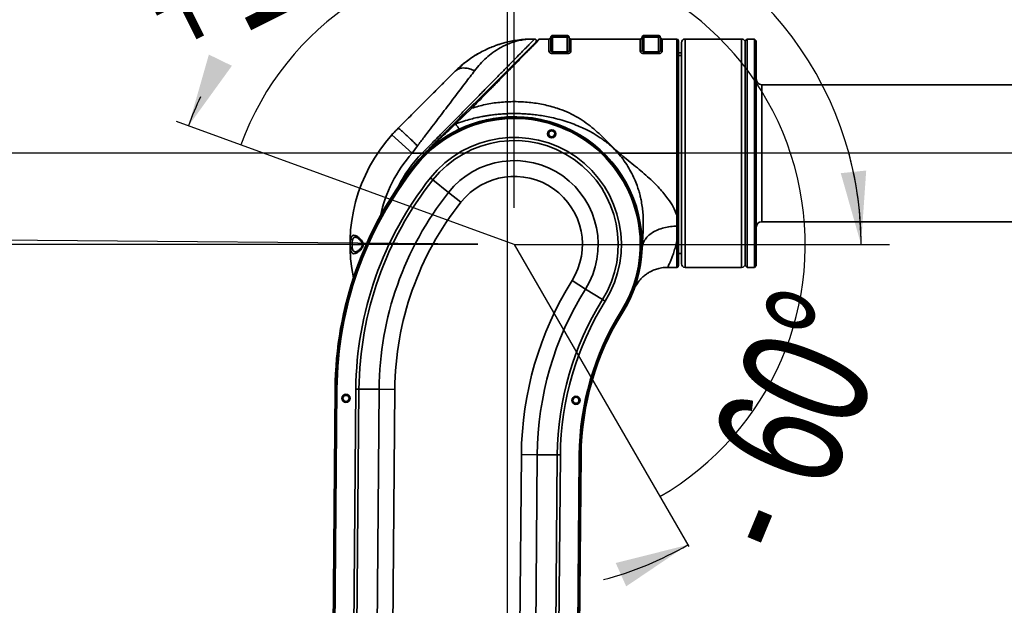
# Model space of a CAD drawing. Header units: millimetres. Extents: x 0 to 297, y 0 to 210.
# Tile 11 of 61: x 75 to 102, y 133 to 149. Entities that reach past the tile are written whole.
import ezdxf

# ---------------------------------------------------------------- set-up
doc = ezdxf.new("R2010")
doc.units = ezdxf.units.MM
doc.layers.add('尺寸线', color=6, linetype='Continuous')
doc.styles.add('SLDTEXTSTYLE1', font='TXT', dxfattribs={"width": 0.7})
doc.dimstyles.new('SLDDIMSTYLE0', dxfattribs={"dimtxt": 3.5, "dimasz": 2, "dimexe": 0, "dimexo": 0.0625, "dimgap": 0.875, "dimtad": 1, "dimlfac": 20, "dimrnd": 1e-09, "dimzin": 12, "dimdsep": 46, "dimtxsty": 'SLDTEXTSTYLE1', "dimsah": 1, "dimcen": 0.09, "dimadec": 0, "dimazin": 3, "dimtfac": 1, "dimtmove": 0, "dimatfit": 0, "dimfxl": 1, "dimfrac": 2, "dimtolj": 1, "dimtzin": 12, "dimarcsym": 0})
doc.dimstyles.new('SLDDIMSTYLE1', dxfattribs={"dimtxt": 3.5, "dimasz": 2, "dimexe": 0, "dimexo": 0.0625, "dimgap": 0.875, "dimtad": 0, "dimdec": 4, "dimlfac": 20, "dimzin": 12, "dimdsep": 46, "dimtxsty": 'SLDTEXTSTYLE1', "dimsah": 1, "dimcen": 0.09, "dimadec": 3, "dimazin": 3, "dimtfac": 1, "dimtdec": 3, "dimtofl": 0, "dimtmove": 0, "dimatfit": 3, "dimfxl": 1, "dimfrac": 2, "dimtolj": 1, "dimtzin": 12, "dimarcsym": 0})
doc.dimstyles.new('SLDDIMSTYLE2', dxfattribs={"dimtxt": 3.5, "dimasz": 2, "dimexe": 0, "dimexo": 0.0625, "dimgap": 0.875, "dimtad": 1, "dimlfac": 20, "dimrnd": 1e-09, "dimzin": 12, "dimdsep": 46, "dimtxsty": 'SLDTEXTSTYLE1', "dimsah": 1, "dimcen": 0.09, "dimadec": 0, "dimazin": 3, "dimtfac": 1, "dimtofl": 0, "dimtmove": 0, "dimatfit": 3, "dimfxl": 1, "dimfrac": 2, "dimtolj": 1, "dimtzin": 12, "dimarcsym": 0})
doc.dimstyles.new('SLDDIMSTYLE3', dxfattribs={"dimtxt": 3.5, "dimasz": 2, "dimexe": 0, "dimexo": 0.0625, "dimgap": 0.875, "dimtad": 1, "dimlfac": 20, "dimrnd": 1e-09, "dimzin": 4, "dimdsep": 46, "dimtxsty": 'SLDTEXTSTYLE1', "dimsah": 1, "dimcen": 0.09, "dimadec": 0, "dimazin": 1, "dimtfac": 1, "dimtofl": 0, "dimtmove": 0, "dimatfit": 3, "dimfxl": 1, "dimfrac": 2, "dimtolj": 1, "dimtzin": 12, "dimarcsym": 0})

# ---------------------------------------------------------------- blocks, each defined once
blk = doc.blocks.new('_D')
at = {"layer": '尺寸线', "transparency": 16777216}
for p, q in [((71.375, 145.036), (71.375, 147.536)), ((115.966, 145.036), (70.375, 145.036)), ((71.375, 145.036), (71.375, 142.536)), ((87.591, 142.536), (70.375, 142.536)), ((71.375, 142.536), (71.375, 140.036))]:
    blk.add_line(p, q, dxfattribs=at)
for points in [[(71.375, 145.036), (71.725, 147.036), (71.025, 147.036)], [(71.375, 142.536), (71.025, 140.536), (71.725, 140.536)]]:
    blk.add_solid(points, dxfattribs=at)
at = {"layer": '尺寸线', "transparency": 16777216, "insert": (66.863, 142.469), "char_height": 3.5, "attachment_point": 1, "rotation": 90, "style": 'SLDTEXTSTYLE1'}
blk.add_mtext('50', dxfattribs=at)
blk = doc.blocks.new('_D_3')
at = {"layer": '尺寸线', "transparency": 16777216}
for start, end in [(0, 15.0686), (0, 15.0686), (284.9314, 300), (284.9314, 300)]:
    blk.add_arc((88.591, 142.536), 9.495, start, end, dxfattribs=at)
for points in [[(98.086, 142.536), (98.227, 144.561), (97.53, 144.489)], [(93.338, 134.313), (91.369, 133.817), (91.655, 133.178)]]:
    blk.add_solid(points, dxfattribs=at)
at = {"layer": '尺寸线', "transparency": 16777216, "char_height": 3.5, "attachment_point": 1, "rotation": 67.448, "style": 'SLDTEXTSTYLE1'}
for s, insert in [('60°', (93.902, 137.022)), ('-', (93.121, 135.141))]:
    blk.add_mtext(s, dxfattribs=dict(at, insert=insert))
blk = doc.blocks.new('_D_4')
at = {"layer": '尺寸线', "transparency": 16777216}
for start, end in [(0, 78.3276), (154.7974, 160)]:
    blk.add_arc((88.591, 142.536), 9.495, start, end, dxfattribs=at)
for points in [[(79.669, 145.783), (80.859, 147.428), (80.229, 147.735)], [(98.086, 142.536), (98.227, 144.561), (97.53, 144.489)]]:
    blk.add_solid(points, dxfattribs=at)
at = {"layer": '尺寸线', "transparency": 16777216, "char_height": 3.5, "attachment_point": 1, "rotation": 26.5625, "style": 'SLDTEXTSTYLE1'}
for s, insert in [('160°', (79.595, 151.42)), ('+', (77.773, 150.509))]:
    blk.add_mtext(s, dxfattribs=dict(at, insert=insert))
blk = doc.blocks.new('_D_12')
at = {"layer": '尺寸线', "transparency": 16777216}
for p, q in [((88.591, 143.536), (88.591, 157.815)), ((116.966, 146.036), (116.966, 157.815)), ((88.591, 156.815), (116.966, 156.815))]:
    blk.add_line(p, q, dxfattribs=at)
for points in [[(88.591, 156.815), (90.591, 156.465), (90.591, 157.165)], [(116.966, 156.815), (114.966, 157.165), (114.966, 156.465)]]:
    blk.add_solid(points, dxfattribs=at)
at = {"layer": '尺寸线', "transparency": 16777216, "insert": (96.868, 161.327), "char_height": 3.5, "attachment_point": 1, "style": 'SLDTEXTSTYLE1'}
blk.add_mtext('567.50', dxfattribs=at)
blk = doc.blocks.new('_D_14')
at = {"layer": '尺寸线', "transparency": 16777216}
for p, q in [((87.591, 142.544), (65.903, 142.727)), ((66.903, 142.719), (66.713, 120.22)), ((87.401, 120.045), (65.713, 120.228))]:
    blk.add_line(p, q, dxfattribs=at)
for points in [[(66.903, 142.719), (66.536, 140.722), (67.236, 140.716)], [(66.713, 120.22), (67.08, 122.217), (66.38, 122.223)]]:
    blk.add_solid(points, dxfattribs=at)
at = {"layer": '尺寸线', "transparency": 16777216, "insert": (62.272, 128.661), "char_height": 3.5, "attachment_point": 1, "rotation": 89.5155, "style": 'SLDTEXTSTYLE1'}
blk.add_mtext('450', dxfattribs=at)

msp = doc.modelspace()

# ---------------------------------------------------------------- linework, layer by layer
at = {"color": 7, "linetype": 'Continuous', "lineweight": 35}
for p, q in [((89.1457035, 148.1606195), (89.0946013, 148.1606195)), ((89.5409217, 148.1606195), (89.2868849, 148.1606195)), ((89.5909217, 148.2106195), (89.5909217, 147.860177)), ((90.0409217, 148.2606195), (89.6409217, 148.2606195)), ((89.6409217, 147.8065624), (89.6409217, 148.2106195)), ((89.6409217, 148.2106195), (90.0409217, 148.2106195)), ((90.0409217, 148.2106195), (90.0409217, 147.8065624)), ((90.0909217, 147.860177), (90.0909217, 148.2106195)), ((92.0409217, 148.1606195), (90.1409217, 148.1606195)), ((92.0909217, 148.2106195), (92.0909217, 147.860177)), ((92.5409217, 148.2606195), (92.1409217, 148.2606195)), ((92.1409217, 147.8065624), (92.1409217, 148.2106195)), ((92.1409217, 148.2106195), (92.5409217, 148.2106195)), ((92.5409217, 148.2106195), (92.5409217, 147.8065624)), ((92.5909217, 147.860177), (92.5909217, 148.2106195)), ((93.0409217, 148.1606195), (92.6409217, 148.1606195)), ((93.1659217, 146.5481195), (93.1659217, 148.0606195)), ((94.8159217, 148.1606195), (93.2659217, 148.1606195)), ((93.2659217, 148.1606195), (93.2659217, 146.5981195)), ((94.8159217, 141.9106195), (94.8159217, 148.1606195)), ((94.9659217, 148.1606195), (94.9159217, 148.1106195)), ((94.9159217, 143.4981195), (94.9159217, 148.1106195)), ((95.1659217, 148.1606195), (94.9659217, 148.1606195)), ((94.9659217, 148.1606195), (94.9659217, 143.4731195)), ((95.2159217, 148.1106195), (95.1659217, 148.1606195)), ((95.1659217, 141.9106195), (95.1659217, 148.1606195)), ((95.2159217, 148.1106195), (95.2159217, 141.9606195)), ((89.6409217, 147.8065624), (90.0409217, 147.8065624)), ((90.0409217, 147.7629256), (89.6409217, 147.7629256)), ((92.1409217, 147.8065624), (92.5409217, 147.8065624)), ((92.5409217, 147.7629256), (92.1409217, 147.7629256)), ((93.1659217, 147.7856195), (93.0909217, 147.7856195)), ((93.1659217, 147.7134272), (93.0909217, 147.7134272)), ((106.0159217, 146.9106195), (95.3659217, 146.9106195)), ((95.3659217, 146.9106195), (95.3659217, 143.1606195)), ((93.1659217, 142.0106195), (93.1659217, 146.5481195)), ((93.2659217, 146.5981195), (93.2659217, 141.9106195)), ((86.9827148, 145.8375322), (87.4238083, 146.2672545)), ((88.6203081, 146.0104952), (88.6205195, 146.0354943)), ((85.2368197, 145.5356195), (85.7958367, 145.0356195)), ((85.9392704, 145.2351604), (85.7958367, 145.0356195)), ((86.2258522, 145.1202975), (86.1160479, 145.0104932)), ((86.1160488, 145.0104941), (86.231663, 145.1256902)), ((86.1984596, 145.088293), (86.2195413, 145.1098291)), ((86.2804947, 145.163791), (86.2195413, 145.1098291)), ((85.7958367, 145.0356195), (86.070505, 145.0356195)), ((86.070505, 145.0356195), (86.1060038, 145.0004082)), ((86.1135965, 145.0130057), (86.1160479, 145.0104932)), ((91.4689822, 145.0356195), (93.0409217, 145.0356195)), ((85.7778975, 144.6139218), (85.8935282, 144.7594424)), ((85.8482496, 144.7099585), (85.8678401, 144.6944275)), ((85.8874306, 144.6788965), (85.8678401, 144.6944275)), ((86.2927701, 144.3575509), (86.3606337, 144.30375)), ((86.790436, 143.9630107), (86.3606337, 144.30375)), ((86.790436, 143.9630107), (87.1297537, 143.694006)), ((94.9159217, 141.9606195), (94.9159217, 143.4981195)), ((94.9659217, 143.4731195), (94.9659217, 141.9106195)), ((93.0409217, 143.33804), (93.043256, 143.0407087)), ((93.0909217, 143.0726355), (93.0909217, 143.3652016)), ((95.3659217, 143.1606195), (106.0159217, 143.1606195)), ((84.1481013, 142.5356195), (84.4303871, 142.5356195)), ((92.0908861, 142.5198533), (92.0594326, 142.0703529)), ((92.0893825, 142.4318336), (92.0927459, 142.5027225)), ((92.0941926, 142.5332131), (92.0908861, 142.519853)), ((92.0953682, 142.5510941), (92.09092, 142.5356195)), ((92.0927459, 142.5027225), (92.0941926, 142.5332137)), ((92.0941926, 142.5332137), (92.0953682, 142.5510941)), ((93.0909217, 142.2856195), (93.1659217, 142.2856195)), ((92.7869703, 141.9106195), (93.0409217, 141.9106195)), ((93.2659217, 141.9106195), (94.8159217, 141.9106195)), ((94.9159217, 141.9606195), (94.9659217, 141.9106195)), ((94.9659217, 141.9106195), (95.1659217, 141.9106195)), ((95.1659217, 141.9106195), (95.2159217, 141.9606195)), ((90.1722253, 141.5475151), (90.5394413, 141.318054)), ((90.5394413, 141.318054), (91.0045815, 141.0274033)), ((91.9126886, 141.3982502), (91.9141932, 141.39807)), ((91.0045815, 141.0274033), (91.0780247, 140.981511)), ((91.5166908, 140.7074031), (91.537892, 140.6941552)), ((91.5834958, 140.7268521), (91.5184354, 140.6302497)), ((91.5590932, 140.6809072), (91.537892, 140.6941552)), ((83.5621059, 124.0723257), (83.684813, 138.5821267)), ((83.7098121, 138.5819153), (83.587105, 124.0721143)), ((83.6121041, 124.0719029), (83.7348112, 138.5817039)), ((83.7098121, 138.5819153), (83.684813, 138.5821267)), ((83.7348112, 138.5817039), (83.7098121, 138.5819153)), ((84.2520577, 138.5773296), (84.1293506, 124.0675286)), ((84.21595, 124.0667963), (84.3386572, 138.5765973)), ((84.2520577, 138.5773296), (84.3386572, 138.5765973)), ((84.8871203, 138.571959), (84.3386572, 138.5765973)), ((84.8871203, 138.571959), (84.7644132, 124.062158)), ((84.8871203, 138.571959), (85.3201175, 138.5682972)), ((85.1974104, 124.0584962), (85.3201175, 138.5682972)), ((88.7844246, 136.7837774), (88.6914026, 125.7841708)), ((88.7844246, 136.7837774), (89.2174218, 136.7801156)), ((89.1243998, 125.780509), (89.2174218, 136.7801156)), ((89.2174218, 136.7801156), (89.7658849, 136.7754774)), ((89.7658849, 136.7754774), (89.672863, 125.7758707)), ((89.7594624, 125.7751383), (89.8524844, 136.774745)), ((89.7658849, 136.7754774), (89.8524844, 136.774745)), ((90.3697309, 136.7703707), (90.2767089, 125.7707641)), ((90.301708, 125.7705527), (90.39473, 136.7701593)), ((90.4197291, 136.7699479), (90.3267071, 125.7703412)), ((90.39473, 136.7701593), (90.3697309, 136.7703707)), ((90.4197291, 136.7699479), (90.39473, 136.7701593))]:
    msp.add_line(p, q, dxfattribs=at)
for centre, radius in [((89.6165916, 145.5667911), 0.1125), ((89.6165916, 145.5667911), 0.0825), ((83.9826445, 138.324439), 0.1125), ((83.9826445, 138.324439), 0.0825), ((90.2780089, 138.2712001), 0.1125), ((90.2780089, 138.2712001), 0.0825)]:
    msp.add_circle(centre, radius, dxfattribs=at)
for centre, radius, start, end in [((89.5409217, 148.2106195), 0.05, 270, 0), ((90.1409217, 148.2106195), 0.05, 180, 270), ((92.0409217, 148.2106195), 0.05, 270, 0), ((92.6409217, 148.2106195), 0.05, 180, 270), ((93.0409217, 148.1106195), 0.05, 0, 90), ((93.2659217, 148.0606195), 0.1, 90, 180), ((94.8159217, 148.0606195), 0.1, 0, 90), ((95.3659217, 147.0606195), 0.15, 180, 270), ((88.5909217, 142.5356195), 3.5, 89.51547013, 141.5932785), ((88.5909217, 142.5356195), 3.475, 328.00010012, 141.5932785), ((88.5909217, 142.5356195), 3.45, 328.00010012, 141.5932785), ((88.5909217, 142.5356195), 3.5, 328.00010012, 89.51547013), ((88.5909217, 142.5356195), 4.5, 138.1896851, 191.72493695), ((88.5909217, 142.5356195), 2.932735, 328.00010012, 141.5932785), ((88.5909217, 142.5356195), 2.8461325, 328.00010012, 141.5932785), ((88.5909217, 142.5356195), 3.75, 138.1896851, 167.93625404), ((88.5909217, 142.5356195), 3.55, 135.23300465, 153.55746809), ((88.5909217, 142.5356195), 2.2976497, 328.00010012, 141.5932785), ((93.6844554, 138.4975613), 10, 141.5932785, 179.51547013), ((93.6844554, 138.4975613), 9.975, 141.5932785, 179.51547013), ((93.6844554, 138.4975613), 9.95, 141.5932785, 179.51547013), ((93.6844554, 138.4975613), 9.432735, 141.5932785, 179.51547013), ((93.6844554, 138.4975613), 9.3461325, 141.5932785, 179.51547013), ((88.5909217, 142.5356195), 1.864637, 328.00010012, 141.5932785), ((93.6844554, 138.4975613), 8.7976497, 141.5932785, 179.51547013), ((93.6844554, 138.4975613), 8.364637, 141.5932785, 179.51547013), ((95.3659217, 143.0106195), 0.15, 90, 180), ((93.0409217, 141.9606195), 0.05, 270, 0), ((93.2659217, 142.0106195), 0.1, 180, 270), ((94.8159217, 142.0106195), 0.1, 270, 0), ((97.9194609, 136.7065239), 9.135363, 148.00010012, 179.51547013), ((97.9194609, 136.7065239), 8.7023503, 148.00010012, 179.51547013), ((97.9194609, 136.7065239), 8.1538675, 148.00010012, 179.51547013), ((97.9194609, 136.7065239), 8.067265, 148.00010012, 179.51547013), ((97.9194609, 136.7065239), 7.55, 148.00010012, 179.51547013), ((97.9194609, 136.7065239), 7.525, 148.00010012, 179.51547013), ((97.9194609, 136.7065239), 7.5, 148.00010012, 179.51547013)]:
    msp.add_arc(centre, radius, start, end, dxfattribs=at)
for points, knots in [([(86.0806914, 145.0460161), (86.1386458, 145.1049278), (86.2389616, 145.2069006), (86.3917931, 145.3621653), (86.5334262, 145.5061354), (86.6832662, 145.6583866), (86.8274055, 145.8048897), (86.9735169, 145.953365), (87.1148401, 146.0969964), (87.3038386, 146.2890432), (87.5281911, 146.5171312), (87.7877776, 146.7808337), (88.0268649, 147.0238934), (88.2508531, 147.2514472), (88.4517388, 147.455662), (88.6318538, 147.6386482), (88.7863136, 147.7956682), (88.9157225, 147.9271355), (89.0174912, 148.0306001), (89.0907161, 148.1049773), (89.1368431, 148.1518849), (89.1425989, 148.1577199), (89.1454591, 148.1606195)], [0, 0, 0, 0, 0.04185803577, 0.07245389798, 0.11052502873, 0.14455557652, 0.18150601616, 0.2159735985, 0.25213865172, 0.28639459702, 0.35758719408, 0.42309305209, 0.49019955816, 0.55282761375, 0.61553948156, 0.67459423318, 0.73297194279, 0.7885187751, 0.84320760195, 0.89606493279, 0.94835255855, 1, 1, 1, 1]), ([(89.1808124, 148.0752577), (89.1760934, 148.0705387), (89.166583, 148.0610283), (89.0904828, 147.9849281), (88.9707934, 147.8652387), (88.8050449, 147.6994902), (88.5974459, 147.4918912), (88.3509859, 147.2454312), (88.077926, 146.9723713), (87.7851236, 146.6795689), (87.4785111, 146.3729564), (87.1540017, 146.048447), (86.8157173, 145.7101625), (86.538154, 145.4325993), (86.3738997, 145.2683449), (86.3264686, 145.2209138)], [0, 0, 0, 0, 0.0694733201, 0.1400113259, 0.2125702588, 0.2879082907, 0.3665378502, 0.4487213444, 0.5344776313, 0.6160695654, 0.7002222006, 0.7865466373, 0.8745767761, 0.9637820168, 1, 1, 1, 1]), ([(89.0946013, 148.1606195), (89.0267091, 148.1593086), (88.8901157, 148.1566714), (88.6855964, 148.1346278), (88.5067359, 148.1037025), (88.353947, 148.0679063), (88.2326946, 148.0332295), (88.1237699, 147.997967), (88.008231, 147.9560076), (87.8665059, 147.8971584), (87.7105378, 147.8214734), (87.5467016, 147.7291987), (87.3803632, 147.6210503), (87.1989783, 147.4856575), (87.0792935, 147.3750769), (87.0160416, 147.3166365)], [0, 0, 0, 0, 0.0921993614, 0.1854972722, 0.2720194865, 0.3438857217, 0.4012055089, 0.4444895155, 0.4941253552, 0.5607497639, 0.6440763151, 0.7176740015, 0.8010942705, 0.8948808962, 1, 1, 1, 1]), ([(89.2438078, 148.1382531), (89.2436667, 148.138112), (89.2409119, 148.1353571), (89.2202306, 148.1146758), (89.1809179, 148.0753632), (89.117199, 148.0116442), (89.0250809, 147.9195262), (88.8978119, 147.7922572), (88.7450061, 147.6394514), (88.5680987, 147.4625439), (88.3687765, 147.2632218), (88.1489791, 147.0434244), (87.9105009, 146.8049462), (87.6563274, 146.5507727), (87.4783444, 146.3727897), (87.3884563, 146.2829015)], [0, 0, 0, 0, 0.0031035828, 0.0605945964, 0.1186486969, 0.1775284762, 0.2577563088, 0.3404686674, 0.4258874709, 0.514268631, 0.6057809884, 0.7002402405, 0.7975398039, 0.8977499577, 1, 1, 1, 1]), ([(89.2868849, 148.1606195), (89.2840764, 148.1577888), (89.2784198, 148.1520872), (89.2330523, 148.1060341), (89.1611444, 148.0328894), (89.0606832, 147.9308202), (88.9335984, 147.8016748), (88.7810138, 147.6466065), (88.6044194, 147.4671596), (88.4052022, 147.2647079), (88.1858975, 147.0418271), (87.9480493, 146.8001846), (87.6940058, 146.5419269), (87.5150265, 146.3599834), (87.4238083, 146.2672545)], [0, 0, 0, 0, 0.07222222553, 0.14546885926, 0.22036395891, 0.29643939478, 0.37487791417, 0.4563454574, 0.53967145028, 0.62617272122, 0.71638945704, 0.80744585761, 0.90186329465, 1, 1, 1, 1]), ([(89.0946013, 148.1606195), (89.0450617, 148.1593886), (88.9444327, 148.1568883), (88.7924621, 148.1360639), (88.6366894, 148.1012329), (88.48373, 148.0518408), (88.3403099, 147.9914255), (88.1816581, 147.9095406), (88.0101585, 147.7994435), (87.8255235, 147.6496895), (87.6566717, 147.4842739), (87.553698, 147.3559297), (87.5036105, 147.2935017)], [0, 0, 0, 0, 0.0867883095, 0.1762917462, 0.2685121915, 0.3634551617, 0.4501002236, 0.5284548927, 0.6554200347, 0.7733635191, 0.8897615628, 1, 1, 1, 1]), ([(89.1454591, 148.1606195), (89.1496281, 148.1603256), (89.1585141, 148.1596993), (89.171745, 148.1540268), (89.1836347, 148.1439538), (89.1925919, 148.130137), (89.1960261, 148.1140331), (89.1947394, 148.0985038), (89.1893936, 148.0851382), (89.1835527, 148.0784129), (89.1808124, 148.0752577)], [0, 0, 0, 0, 0.1063377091, 0.2266516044, 0.3604878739, 0.5000089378, 0.6395277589, 0.7733603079, 0.8936686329, 1, 1, 1, 1]), ([(89.2868849, 148.1606195), (89.2836421, 148.1604325), (89.2770971, 148.160055), (89.2676383, 148.1570847), (89.2588496, 148.1524967), (89.2539548, 148.1481356), (89.2515295, 148.1459748)], [0, 0, 0, 0, 0.2477348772, 0.5000022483, 0.7522627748, 1, 1, 1, 1]), ([(86.996817, 147.3052176), (87.007229, 147.3153281), (87.0281229, 147.3356172), (87.0677776, 147.3726383), (87.1104877, 147.411052), (87.1563368, 147.4506825), (87.21991, 147.5033951), (87.3026763, 147.5677284), (87.4027527, 147.6390285), (87.4846917, 147.6925377), (87.546228, 147.7303334), (87.5809889, 147.7508567), (87.6014463, 147.7626563), (87.6075974, 147.7661493), (87.6089681, 147.7669277)], [0, 0, 0, 0, 0.0728137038, 0.1461175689, 0.2191709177, 0.2908706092, 0.3659637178, 0.5126147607, 0.6582195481, 0.8046859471, 0.8779992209, 0.9509937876, 0.9890792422, 1, 1, 1, 1]), ([(89.6409217, 147.7629256), (89.633977, 147.7631508), (89.6199999, 147.7636043), (89.6003293, 147.7672758), (89.5825684, 147.7727157), (89.5628643, 147.7820895), (89.5449105, 147.7966925), (89.5422495, 147.8093696), (89.5409217, 147.8156957)], [0, 0, 0, 0, 0.12540709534, 0.25240059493, 0.37640343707, 0.50347258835, 0.7522212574, 1, 1, 1, 1]), ([(89.5909217, 147.860177), (89.5912204, 147.8560068), (89.5921125, 147.8435551), (89.5997429, 147.8281128), (89.611611, 147.8166519), (89.6204711, 147.8110551), (89.6302963, 147.8073064), (89.6374599, 147.8068048), (89.6409217, 147.8065624)], [0, 0, 0, 0, 0.1796701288, 0.5364862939, 0.6663685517, 0.7796306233, 0.8935070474, 1, 1, 1, 1]), ([(90.0409217, 147.8065624), (90.0443867, 147.8068054), (90.0515577, 147.807308), (90.0613854, 147.8110623), (90.0702434, 147.8166612), (90.0802586, 147.8263456), (90.0889898, 147.8412337), (90.0902698, 147.853785), (90.0909217, 147.860177)], [0, 0, 0, 0, 0.1065135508, 0.2204308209, 0.3335407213, 0.4632857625, 0.7266670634, 1, 1, 1, 1]), ([(90.1409217, 147.8156957), (90.1392562, 147.8086414), (90.1360369, 147.7950058), (90.1121499, 147.7772758), (90.0841997, 147.7675302), (90.0596101, 147.7634696), (90.0471385, 147.7631065), (90.0409217, 147.7629256)], [0, 0, 0, 0, 0.27626951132, 0.53401085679, 0.7742585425, 0.88747171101, 1, 1, 1, 1]), ([(92.1409217, 147.7629256), (92.133978, 147.763151), (92.1200011, 147.7636047), (92.1003313, 147.7672767), (92.0825699, 147.7727164), (92.0628663, 147.7820902), (92.0449139, 147.796693), (92.0422507, 147.8093697), (92.0409217, 147.8156957)], [0, 0, 0, 0, 0.1253915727, 0.2524017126, 0.3764017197, 0.503472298, 0.7522196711, 1, 1, 1, 1]), ([(92.0909217, 147.860177), (92.0912204, 147.8560068), (92.0921125, 147.8435551), (92.0997429, 147.8281128), (92.111611, 147.8166519), (92.1204711, 147.8110551), (92.1302963, 147.8073064), (92.1374599, 147.8068048), (92.1409217, 147.8065624)], [0, 0, 0, 0, 0.17967012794, 0.53648629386, 0.66636855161, 0.77963062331, 0.89350704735, 1, 1, 1, 1]), ([(92.5409217, 147.8065624), (92.5443867, 147.8068054), (92.5515577, 147.807308), (92.5613854, 147.8110623), (92.5702434, 147.8166612), (92.5802586, 147.8263456), (92.5889898, 147.8412337), (92.5902698, 147.853785), (92.5909217, 147.860177)], [0, 0, 0, 0, 0.1065135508, 0.2204308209, 0.3335407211, 0.4632857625, 0.7266670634, 1, 1, 1, 1]), ([(92.6409217, 147.8156957), (92.6395904, 147.8093647), (92.6369253, 147.7966909), (92.6189803, 147.7820941), (92.5992966, 147.7727279), (92.5815441, 147.7672844), (92.5618656, 147.7636051), (92.5478746, 147.7631512), (92.5409217, 147.7629256)], [0, 0, 0, 0, 0.2479756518, 0.4964124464, 0.6233714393, 0.7473487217, 0.8744436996, 1, 1, 1, 1]), ([(85.4089411, 145.7175999), (85.5180437, 145.8267025), (85.734736, 146.0433948), (86.0515427, 146.3602016), (86.3329229, 146.6415817), (86.5765481, 146.8852069), (86.7846937, 147.0933525), (86.9111301, 147.219789), (86.9732801, 147.281939)], [0, 0, 0, 0, 0.1963896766, 0.3900560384, 0.5792867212, 0.7239077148, 0.8642864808, 1, 1, 1, 1]), ([(87.5036105, 147.2935017), (87.4627589, 147.2397588), (87.3791812, 147.1298067), (87.2442226, 146.9522095), (87.1013538, 146.7642253), (86.949876, 146.5649536), (86.7944266, 146.3603401), (86.6319402, 146.1466392), (86.4659898, 145.9282274), (86.2936244, 145.7014221), (86.1178612, 145.4701553), (85.9995144, 145.3144312), (85.9392704, 145.2351604)], [0, 0, 0, 0, 0.0923357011, 0.1889087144, 0.285602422, 0.383294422, 0.4864877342, 0.5823465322, 0.6861928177, 0.7903019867, 0.8932538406, 1, 1, 1, 1]), ([(86.9732801, 147.281939), (87.0074591, 147.3077803), (87.0769738, 147.3603377), (87.21869, 147.374661), (87.3643193, 147.3521841), (87.4576982, 147.3128442), (87.5036105, 147.2935017)], [0, 0, 0, 0, 0.27583511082, 0.56100660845, 0.78415662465, 1, 1, 1, 1]), ([(87.4238083, 146.2672545), (87.5482852, 146.3035091), (87.7994066, 146.3766496), (88.1926075, 146.4333892), (88.5934485, 146.4536948), (88.9945632, 146.4334124), (89.3873348, 146.3735269), (89.7317967, 146.2818589), (90.0275167, 146.169486), (90.2762757, 146.0472847), (90.5071375, 145.904882), (90.7182261, 145.7455628), (90.9120156, 145.5729559), (91.0946968, 145.3921417), (91.2761903, 145.2089586), (91.4044682, 145.0936239), (91.4689822, 145.0356193)], [0, 0, 0, 0, 0.086478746, 0.174463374, 0.2630500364, 0.3521369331, 0.4401004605, 0.526526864, 0.5893921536, 0.6517012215, 0.7123130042, 0.7713571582, 0.8289031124, 0.8857181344, 0.9425249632, 1, 1, 1, 1]), ([(86.1136039, 145.0129983), (86.1911903, 145.0906982), (86.3357308, 145.2354501), (86.5359068, 145.4361613), (86.7034658, 145.6044085), (86.8386711, 145.7405779), (86.9418428, 145.8447968), (87.0197677, 145.9244915), (87.0878859, 145.9944429), (87.1620823, 146.0685538), (87.2809465, 146.1860474), (87.3929452, 146.2945249), (87.4727752, 146.3731072), (87.4899212, 146.3899852)], [0, 0, 0, 0, 0.1658812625, 0.3090302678, 0.4293755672, 0.5270394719, 0.6022419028, 0.6544693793, 0.6985174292, 0.7529171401, 0.8176566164, 0.960836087, 1, 1, 1, 1]), ([(87.3884563, 146.2829015), (87.317819, 146.2122643), (87.1783286, 146.0727739), (86.9706533, 145.8650986), (86.7618321, 145.6562774), (86.5499665, 145.4444118), (86.3341122, 145.2285575), (86.1892651, 145.0837104), (86.1160488, 145.0104941)], [0, 0, 0, 0, 0.1709197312, 0.3375226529, 0.5011017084, 0.6655996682, 0.8309694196, 1, 1, 1, 1]), ([(92.0953682, 142.5510941), (92.0990655, 142.6023285), (92.1060148, 142.6986268), (92.1153221, 142.8351881), (92.1214882, 142.9616284), (92.1247015, 143.0930428), (92.1231266, 143.2407468), (92.1136574, 143.406171), (92.0940573, 143.5815021), (92.066275, 143.7409724), (92.0331665, 143.8852357), (91.9971062, 144.015245), (91.9473746, 144.1653945), (91.8787452, 144.3374553), (91.7860265, 144.5291183), (91.6710061, 144.72604), (91.539421, 144.9130577), (91.3909922, 145.0874675), (91.2617418, 145.2125108), (91.1556624, 145.3025539), (91.0775146, 145.3642444), (90.9887883, 145.4291049), (90.8890277, 145.4963513), (90.7760092, 145.566096), (90.6453535, 145.639305), (90.4949885, 145.7147824), (90.3199072, 145.7922692), (90.1194766, 145.868571), (89.8963924, 145.94002), (89.6770823, 145.9972642), (89.4734771, 146.0400971), (89.2914782, 146.0707894), (89.119757, 146.0930933), (88.9563581, 146.1085077), (88.7992166, 146.1180193), (88.6568755, 146.1219333), (88.5281913, 146.1218079), (88.4119381, 146.1188632), (88.2943531, 146.1129652), (88.1754921, 146.1040074), (88.0519029, 146.091533), (87.9309516, 146.0760569), (87.8119826, 146.0577186), (87.6922988, 146.0362785), (87.5558859, 146.00808), (87.3916819, 145.9683709), (87.1964133, 145.9135157), (87.0573824, 145.8640846), (86.9827133, 145.8375368)], [0, 0, 0, 0, 0.0212856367, 0.0400077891, 0.0557683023, 0.072710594, 0.0932218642, 0.1154416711, 0.139578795, 0.1644082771, 0.1807773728, 0.1993795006, 0.2189312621, 0.244717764, 0.2742552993, 0.3049647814, 0.3368134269, 0.3664917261, 0.3972857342, 0.4093132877, 0.4227264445, 0.4375355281, 0.4537605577, 0.4713893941, 0.4912513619, 0.5143219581, 0.5393903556, 0.5685952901, 0.6009055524, 0.6339311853, 0.6600593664, 0.6848848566, 0.708430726, 0.7299582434, 0.7511371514, 0.7719800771, 0.7874381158, 0.8030872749, 0.8189264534, 0.8349669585, 0.8512077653, 0.8690735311, 0.8841923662, 0.8998038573, 0.9181597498, 0.9404224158, 0.9680027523, 1, 1, 1, 1]), ([(87.4238083, 146.2672545), (87.4199512, 146.2703074), (87.4120638, 146.2765506), (87.4013162, 146.2825779), (87.3928483, 146.2850554), (87.3898987, 146.2836089), (87.3884563, 146.2829015)], [0, 0, 0, 0, 0.2445050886, 0.5000031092, 0.7555001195, 1, 1, 1, 1]), ([(88.661503, 146.0322424), (88.6547621, 146.0324925), (88.6194097, 146.0338043), (88.5553325, 146.0333248), (88.4693395, 146.0314433), (88.4079622, 146.0289039), (88.3753176, 146.0264871), (88.3713139, 146.0261907)], [0, 0, 0, 0, 0.0696941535, 0.3655097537, 0.6617855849, 0.9585198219, 1, 1, 1, 1]), ([(85.2368197, 145.5356195), (85.2682793, 145.5702452), (85.324455, 145.6320742), (85.3831268, 145.691468), (85.4089411, 145.7175999)], [0, 0, 0, 0, 0.5600227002, 1, 1, 1, 1]), ([(85.4089411, 145.7175999), (85.4120266, 145.7173682), (85.4183658, 145.7168921), (85.450559, 145.6934066), (85.5012684, 145.6510663), (85.5699414, 145.5899505), (85.6536301, 145.5124632), (85.7463095, 145.424363), (85.8427389, 145.3308407), (85.9076674, 145.2664846), (85.9392704, 145.2351604)], [0, 0, 0, 0, 0.1171124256, 0.2406088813, 0.3690939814, 0.4999997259, 0.6309055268, 0.7593907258, 0.8828873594, 1, 1, 1, 1]), ([(86.231663, 145.1256902), (86.2956031, 145.188419), (86.4199203, 145.3103811), (86.6108659, 145.4870459), (86.7981856, 145.6623276), (86.9207505, 145.7786991), (86.9827148, 145.8375322)], [0, 0, 0, 0, 0.2577611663, 0.5011584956, 0.7478044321, 1, 1, 1, 1]), ([(87.0910332, 145.6896949), (87.0751084, 145.7091975), (87.0432586, 145.7482026), (87.002896, 145.8077557), (86.9827148, 145.8375322)], [0, 0, 0, 0, 0.49999994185, 1, 1, 1, 1]), ([(86.070505, 145.0356195), (86.0724036, 145.037563), (86.075794, 145.0410335), (86.079195, 145.0444936), (86.0806914, 145.0460161)], [0, 0, 0, 0, 0.5600080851, 1, 1, 1, 1]), ([(86.0806914, 145.0460161), (86.0851495, 145.0415557), (86.0920093, 145.0346926), (86.100216, 145.0264652), (86.1059625, 145.0206973), (86.1102719, 145.0163609), (86.113152, 145.0134614), (86.1135941, 145.0130082), (86.1135965, 145.0130057)], [0, 0, 0, 0, 0.3145303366, 0.4839673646, 0.6567990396, 0.8296307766, 0.9990693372, 1, 1, 1, 1]), ([(86.2316632, 145.1256903), (86.2299465, 145.1227436), (86.2265033, 145.1168331), (86.2218664, 145.1121682), (86.2195412, 145.109829)], [0, 0, 0, 0, 0.4985616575, 1, 1, 1, 1]), ([(91.4689822, 145.0356193), (91.5316233, 144.982467), (91.6611409, 144.8725687), (91.8604263, 144.7143965), (92.056652, 144.5545603), (92.2428416, 144.3942147), (92.4111975, 144.2369552), (92.5602332, 144.0833133), (92.6879542, 143.9369692), (92.819156, 143.7662411), (92.9487865, 143.567653), (93.0104991, 143.4138573), (93.0409217, 143.3380403)], [0, 0, 0, 0, 0.1017018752, 0.2102801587, 0.3152888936, 0.4160113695, 0.516514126, 0.604004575, 0.6866380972, 0.764758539, 0.8840325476, 1, 1, 1, 1]), ([(93.043256, 143.0407087), (92.9841304, 143.0380234), (92.8628693, 143.0325162), (92.6850304, 142.9972696), (92.5157623, 142.9403679), (92.365668, 142.8615354), (92.2433011, 142.7653998), (92.1565986, 142.6576716), (92.108289, 142.5623491), (92.100725, 142.503569), (92.098197, 142.4839236)], [0, 0, 0, 0, 0.1250953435, 0.2565591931, 0.3928683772, 0.5314385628, 0.6696656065, 0.8049096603, 0.934797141, 1, 1, 1, 1]), ([(93.043256, 143.0407087), (93.0430473, 142.9717423), (93.0426095, 142.8270559), (93.0415015, 142.7009147), (93.0409216, 142.6349002)], [0, 0, 0, 0, 0.4766614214, 1, 1, 1, 1]), ([(93.043256, 143.0407086), (93.0493798, 143.0413178), (93.0620696, 143.0425801), (93.0780633, 143.0501171), (93.0889279, 143.0606729), (93.0902748, 143.0687544), (93.0909217, 143.0726354)], [0, 0, 0, 0, 0.2424607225, 0.5024306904, 0.761047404, 1, 1, 1, 1]), ([(93.0909217, 142.673312), (93.0909217, 142.7357308), (93.0909217, 142.8597126), (93.0909217, 143.0019886), (93.0909217, 143.0726355)], [0, 0, 0, 0, 0.5034516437, 1, 1, 1, 1]), ([(84.3706195, 142.3754938), (84.346533, 142.3550747), (84.2981301, 142.3140416), (84.2281359, 142.2827682), (84.1787659, 142.2810963), (84.1479194, 142.3000883), (84.1294892, 142.3247404), (84.1158877, 142.3594178), (84.1066491, 142.4029107), (84.1010849, 142.4531071), (84.0985145, 142.5074862), (84.0984893, 142.5633315), (84.1011036, 142.6176091), (84.106405, 142.6683691), (84.1131021, 142.6959695), (84.1164637, 142.7098238)], [0, 0, 0, 0, 0.1259038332, 0.2530092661, 0.3807408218, 0.4448372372, 0.5079671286, 0.5709017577, 0.632850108, 0.6941496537, 0.7551394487, 0.8157436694, 0.8765527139, 0.9380343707, 1, 1, 1, 1]), ([(84.1164637, 142.7098238), (84.1207215, 142.7221412), (84.1292639, 142.7468538), (84.1541561, 142.7792029), (84.1969839, 142.794241), (84.2626649, 142.7754994), (84.3353128, 142.7301413), (84.3960092, 142.6734715), (84.4358258, 142.6151515), (84.4522053, 142.5716515), (84.4554881, 142.5346595), (84.4517296, 142.4977921), (84.4281564, 142.4367122), (84.3937133, 142.4000653), (84.3706195, 142.3754938)], [0, 0, 0, 0, 0.0628582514, 0.1261138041, 0.2532519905, 0.3809143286, 0.5076048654, 0.6326110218, 0.6944865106, 0.7552613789, 0.7855115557, 0.8156466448, 0.8763923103, 1, 1, 1, 1]), ([(84.1164637, 142.7098238), (84.1178583, 142.7057725), (84.1207403, 142.6973998), (84.1323113, 142.6860076), (84.1477051, 142.6771838), (84.1593268, 142.6746829), (84.1649502, 142.6734727)], [0, 0, 0, 0, 0.2419378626, 0.5000000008, 0.7580621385, 1, 1, 1, 1]), ([(84.1649502, 142.6734727), (84.1600825, 142.6545482), (84.1525849, 142.6253992), (84.1487212, 142.5761253), (84.1483114, 142.5493459), (84.1481013, 142.5356195)], [0, 0, 0, 0, 0.4742877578, 0.7305366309, 1, 1, 1, 1]), ([(84.2448589, 142.7334957), (84.2362483, 142.7338744), (84.2135308, 142.7348737), (84.1851042, 142.7171722), (84.1716253, 142.6879463), (84.1649502, 142.6734727)], [0, 0, 0, 0, 0.2355348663, 0.6214140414, 1, 1, 1, 1]), ([(84.2415397, 142.7356194), (84.2538948, 142.7334221), (84.2776319, 142.7292007), (84.3272252, 142.6968298), (84.3777308, 142.6524376), (84.4138496, 142.5993642), (84.4276148, 142.565683), (84.4319174, 142.5325444), (84.4254846, 142.4957884), (84.4026885, 142.4520621), (84.3796036, 142.4263528), (84.3663492, 142.4115916)], [0, 0, 0, 0, 0.1531883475, 0.2943101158, 0.5218338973, 0.6081060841, 0.6768394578, 0.7225518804, 0.7853696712, 0.8767687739, 1, 1, 1, 1]), ([(93.0409216, 142.6349008), (93.0286257, 142.5787989), (93.003951, 142.4662168), (92.9601032, 142.3222471), (92.9158697, 142.197497), (92.8739544, 142.094432), (92.8374019, 142.0127567), (92.8091322, 141.9539464), (92.7907613, 141.9172853), (92.7884561, 141.9128829), (92.7873244, 141.9107216)], [0, 0, 0, 0, 0.1250275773, 0.2508977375, 0.3761362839, 0.5007952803, 0.6257848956, 0.7515702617, 0.8780382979, 1, 1, 1, 1]), ([(93.0409217, 142.6349008), (93.0409217, 142.5607943), (93.0409217, 142.4125812), (93.0409217, 142.2339102), (93.0409217, 142.0908212), (93.0409217, 141.9863959), (93.0409217, 141.9278303), (93.0409217, 141.903645), (93.0409217, 141.9106198), (93.0409217, 141.91062)], [0, 0, 0, 0, 0.1666659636, 0.3333319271, 0.4999978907, 0.6666638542, 0.8333298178, 0.9999957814, 1, 1, 1, 1]), ([(84.1481013, 142.5356195), (84.1486786, 142.511797), (84.1497862, 142.4660939), (84.1600674, 142.406155), (84.1791877, 142.3624935), (84.2078441, 142.3380055), (84.2334309, 142.337152), (84.2454159, 142.3367522)], [0, 0, 0, 0, 0.2105320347, 0.4039019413, 0.6081956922, 0.81647724, 1, 1, 1, 1]), ([(84.3663552, 142.4115978), (84.3444565, 142.3906214), (84.3017665, 142.3497294), (84.2616844, 142.3402395), (84.2421631, 142.3356177)], [0, 0, 0, 0, 0.5129681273, 1, 1, 1, 1]), ([(84.3706195, 142.3754938), (84.3686179, 142.3790768), (84.3643403, 142.3867338), (84.3618923, 142.3970779), (84.3623159, 142.4059163), (84.3649908, 142.4096794), (84.3663524, 142.4115949)], [0, 0, 0, 0, 0.2431183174, 0.5195617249, 0.7554420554, 1, 1, 1, 1]), ([(92.0908861, 142.5198533), (92.0908964, 142.522481), (92.090917, 142.5277364), (92.090919, 142.5329918), (92.09092, 142.5356195)], [0, 0, 0, 0, 0.5000000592, 1, 1, 1, 1]), ([(91.9138186, 141.3973982), (91.9444933, 141.4465877), (92.0015789, 141.5381294), (92.1050343, 141.645655), (92.1997713, 141.7223071), (92.2862978, 141.7777107), (92.3770969, 141.8247541), (92.4891853, 141.8681054), (92.6315395, 141.9036905), (92.7373469, 141.9081865), (92.7940468, 141.9105959)], [0, 0, 0, 0, 0.1623880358, 0.3022040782, 0.4165313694, 0.5040587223, 0.5902953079, 0.7032938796, 0.8410016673, 1, 1, 1, 1])]:
    msp.add_open_spline(points, degree=3, knots=knots, dxfattribs=at)
for points in [[(89.5409217, 147.8156957), (89.5409217, 147.8683795), (89.5409217, 147.9737471), (89.5409217, 148.0793009), (89.5409217, 148.1480381), (89.5409217, 148.1564257), (89.5409217, 148.1606195)], [(89.5909217, 148.2106195), (89.5916732, 148.2171713), (89.5931764, 148.230275), (89.6047388, 148.2468023), (89.6212661, 148.2583647), (89.6343698, 148.2598679), (89.6409217, 148.2606195)], [(89.6409217, 148.2106195), (89.6343698, 148.2106195), (89.6212661, 148.2106195), (89.6047388, 148.2106195), (89.5931764, 148.2106195), (89.5916732, 148.2106195), (89.5909217, 148.2106195)], [(89.6409217, 148.2606195), (89.6409217, 148.2598679), (89.6409217, 148.2583647), (89.6409217, 148.2468023), (89.6409217, 148.230275), (89.6409217, 148.2171713), (89.6409217, 148.2106195)], [(90.0409217, 148.2106195), (90.0409217, 148.2171713), (90.0409217, 148.230275), (90.0409217, 148.2468023), (90.0409217, 148.2583647), (90.0409217, 148.2598679), (90.0409217, 148.2606195)], [(90.0409217, 148.2606195), (90.0474735, 148.2598679), (90.0605772, 148.2583647), (90.0771045, 148.2468023), (90.0886669, 148.230275), (90.0901701, 148.2171713), (90.0909217, 148.2106195)], [(90.0909217, 148.2106195), (90.0901701, 148.2106195), (90.0886669, 148.2106195), (90.0771045, 148.2106195), (90.0605772, 148.2106195), (90.0474735, 148.2106195), (90.0409217, 148.2106195)], [(90.1409217, 148.1606195), (90.1409217, 148.1564257), (90.1409217, 148.1480381), (90.1409217, 148.0793009), (90.1409217, 147.9737471), (90.1409217, 147.8683795), (90.1409217, 147.8156957)], [(92.0409217, 147.8156957), (92.0409217, 147.8683795), (92.0409217, 147.9737471), (92.0409217, 148.0793009), (92.0409217, 148.1480381), (92.0409217, 148.1564257), (92.0409217, 148.1606195)], [(92.0909217, 148.2106195), (92.0916732, 148.2171713), (92.0931764, 148.230275), (92.1047388, 148.2468023), (92.1212661, 148.2583647), (92.1343698, 148.2598679), (92.1409217, 148.2606195)], [(92.1409217, 148.2106195), (92.1343698, 148.2106195), (92.1212661, 148.2106195), (92.1047388, 148.2106195), (92.0931764, 148.2106195), (92.0916732, 148.2106195), (92.0909217, 148.2106195)], [(92.1409217, 148.2606195), (92.1409217, 148.2598679), (92.1409217, 148.2583647), (92.1409217, 148.2468023), (92.1409217, 148.230275), (92.1409217, 148.2171713), (92.1409217, 148.2106195)], [(92.5409217, 148.2106195), (92.5409217, 148.2171713), (92.5409217, 148.230275), (92.5409217, 148.2468023), (92.5409217, 148.2583647), (92.5409217, 148.2598679), (92.5409217, 148.2606195)], [(92.5409217, 148.2606195), (92.5474735, 148.2598679), (92.5605772, 148.2583647), (92.5771045, 148.2468023), (92.5886669, 148.230275), (92.5901701, 148.2171713), (92.5909217, 148.2106195)], [(92.5909217, 148.2106195), (92.5901701, 148.2106195), (92.5886669, 148.2106195), (92.5771045, 148.2106195), (92.5605772, 148.2106195), (92.5474735, 148.2106195), (92.5409217, 148.2106195)], [(92.6409217, 148.1606195), (92.6409217, 148.1564257), (92.6409217, 148.1480381), (92.6409217, 148.079301), (92.6409217, 147.9737471), (92.6409217, 147.8683795), (92.6409217, 147.8156957)], [(93.0409217, 145.0356195), (93.0409217, 145.1719731), (93.0409217, 145.4446803), (93.0409217, 145.8467421), (93.0409217, 146.2349253), (93.0409217, 146.6025878), (93.0409217, 146.9434404), (93.0409217, 147.2516443), (93.0409217, 147.5219513), (93.0409217, 147.7496425), (93.0409217, 147.9311717), (93.0409217, 148.0621286), (93.0409217, 148.14514), (93.0409217, 148.1554596), (93.0409217, 148.1606195)], [(93.0909217, 143.3652016), (93.0909217, 143.4834696), (93.0909217, 143.7200056), (93.0909217, 144.1064539), (93.0909217, 144.5074255), (93.0909217, 144.9184534), (93.0909217, 145.3314295), (93.0909217, 145.7391381), (93.0909217, 146.1342096), (93.0909217, 146.5095673), (93.0909217, 146.8584726), (93.0909217, 147.174658), (93.0909217, 147.4524743), (93.0909217, 147.686839), (93.0909217, 147.8739067), (93.0909217, 148.0089739), (93.0909217, 148.0946405), (93.0909217, 148.1052932), (93.0909217, 148.1106195)], [(89.5409217, 147.8156957), (89.5474735, 147.8163644), (89.5605772, 147.8177016), (89.5771045, 147.8279879), (89.5886669, 147.8426909), (89.5901701, 147.8543483), (89.5909217, 147.860177)], [(89.6409217, 147.8065624), (89.6409217, 147.8021396), (89.6409217, 147.7932938), (89.6409217, 147.7810074), (89.6409217, 147.7702898), (89.6409217, 147.7653803), (89.6409217, 147.7629256)], [(90.0409217, 147.8065624), (90.0409217, 147.8021396), (90.0409217, 147.7932938), (90.0409217, 147.7810074), (90.0409217, 147.7702898), (90.0409217, 147.7653803), (90.0409217, 147.7629256)], [(90.0909217, 147.860177), (90.0916732, 147.8543483), (90.0931764, 147.8426909), (90.1047388, 147.8279879), (90.1212661, 147.8177016), (90.1343698, 147.8163644), (90.1409217, 147.8156957)], [(92.0909217, 147.860177), (92.0901701, 147.8543483), (92.0886669, 147.8426909), (92.0771045, 147.8279879), (92.0605772, 147.8177016), (92.0474735, 147.8163644), (92.0409217, 147.8156957)], [(92.1409217, 147.8065624), (92.1409217, 147.8021396), (92.1409217, 147.7932938), (92.1409217, 147.7810074), (92.1409217, 147.7702898), (92.1409217, 147.7653803), (92.1409217, 147.7629256)], [(92.5409217, 147.8065624), (92.5409217, 147.8021396), (92.5409217, 147.7932938), (92.5409217, 147.7810074), (92.5409217, 147.7702898), (92.5409217, 147.7653803), (92.5409217, 147.7629256)], [(92.5909217, 147.860177), (92.5916732, 147.8543483), (92.5931764, 147.8426909), (92.6047388, 147.8279879), (92.6212661, 147.8177016), (92.6343698, 147.8163644), (92.6409217, 147.8156957)], [(93.0409217, 145.0356195), (93.0409217, 144.8860345), (93.0409217, 144.5868647), (93.0409217, 144.1479675), (93.0409217, 143.7248401), (93.0409217, 143.4669735), (93.0409217, 143.3380403)], [(93.0909217, 143.3652016), (93.0901701, 143.3616425), (93.0886669, 143.3545242), (93.0771045, 143.3455462), (93.0605772, 143.3392651), (93.0474735, 143.3384486), (93.0409217, 143.3380403)], [(93.0409216, 142.6349008), (93.0474734, 142.6354782), (93.060577, 142.636633), (93.0771041, 142.6455156), (93.0886666, 142.6582121), (93.09017, 142.6682787), (93.0909217, 142.673312)], [(93.0909217, 141.9606195), (93.0909217, 141.9645889), (93.0909217, 141.9725278), (93.0909217, 142.0365305), (93.0909217, 142.1375772), (93.0909217, 142.2788339), (93.0909217, 142.454526), (93.0909217, 142.6003838), (93.0909217, 142.6733127)]]:
    msp.add_open_spline(points, degree=3, dxfattribs=at)
at = {"layer": '尺寸线'}
for p, q in [((88.4006495, 120.036424), (88.4006495, 166.036424)), ((88.5909217, 142.5356195), (79.3380341, 145.9033951)), ((88.5909217, 142.5356195), (93.3658846, 134.2651411)), ((88.5909217, 142.5356195), (98.8644593, 142.5356195))]:
    msp.add_line(p, q, dxfattribs=at)
for centre, radius, start, end in [((88.4006495, 123.0106647), 43.0257593, 90, 171.03376552), ((88.4006495, 120.036424), 46, 0, 90), ((88.5909217, 142.5356195), 7.9674316, 300, 160)]:
    msp.add_arc(centre, radius, start, end, dxfattribs=at)

# ---------------------------------------------------------------- dimensions: what is measured, and where the dimension line sits
dim = msp.add_linear_dim(base=(116.9659217, 156.815391), p1=(88.5909217, 142.5356195), p2=(116.9659217, 145.0356195), dimstyle='SLDDIMSTYLE3', dxfattribs=at)
dim.commit()
dim.dimension.update_dxf_attribs({"geometry": '_D_12', "text_midpoint": (102.9785573, 156.815391), "dimtype": 160})
for base, line1, line2, text, picture, middle in [((95.9525826, 148.5319017), ((98.8644593, 142.5356195), (88.5909217, 142.5356195)), ((79.3380341, 145.9033951), (88.5909217, 142.5356195)), '+<>', '_D_4', (84.3451369, 151.0281317)), ((92.2191369, 133.761481), ((93.3658846, 134.2651411), (88.5909217, 142.5356195)), ((98.8644593, 142.5356195), (88.5909217, 142.5356195)), '-<>', '_D_3', (97.3595845, 138.8941907))]:
    dim = msp.add_angular_dim_2l(base=base, line1=line1, line2=line2, text=text, dimstyle='SLDDIMSTYLE1', dxfattribs=at)
    dim.commit()
    dim.dimension.update_dxf_attribs({"geometry": picture, "text_midpoint": middle, "dimtype": 162})
for base, p1, p2, angle, dimstyle, picture, middle in [((71.3747498, 142.5356195), (116.9659223, 145.0356192), (88.5909217, 142.5356195), 90, 'SLDDIMSTYLE0', '_D', (71.3747498, 144.5060604)), ((66.7126058, 120.2198364), (88.5909217, 142.5356195), (88.4006495, 120.036424), 89.51547013, 'SLDDIMSTYLE2', '_D_14', (66.8095074, 131.6782069))]:
    dim = msp.add_linear_dim(base=base, p1=p1, p2=p2, angle=angle, dimstyle=dimstyle, dxfattribs=at)
    dim.commit()
    dim.dimension.update_dxf_attribs({"geometry": picture, "text_midpoint": middle, "dimtype": 160})

doc.saveas('drawing.dxf')
